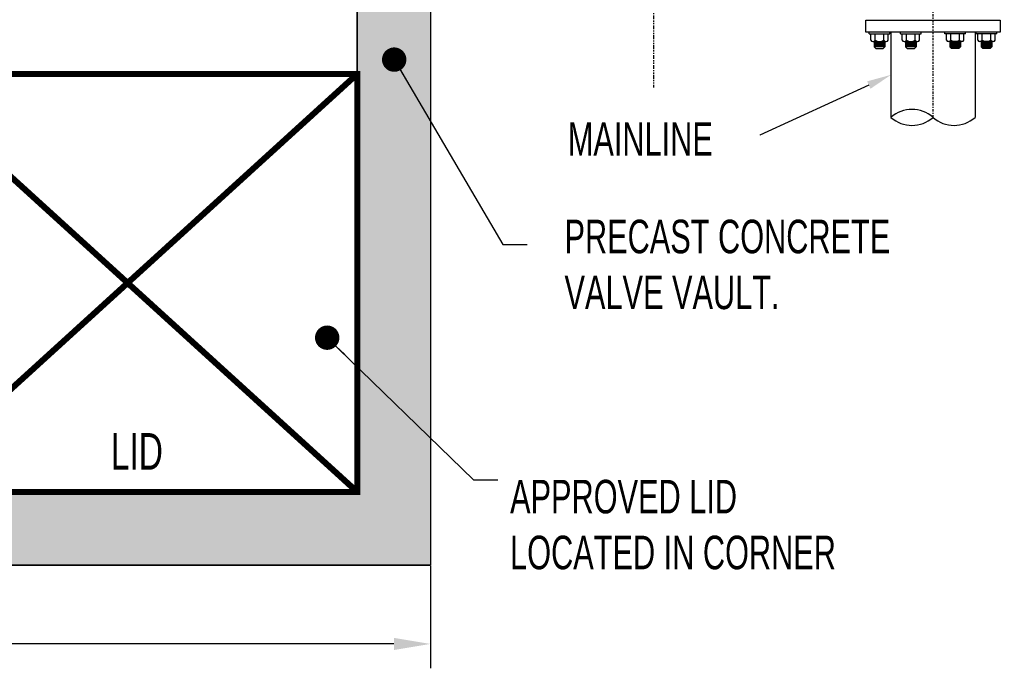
# Model space of a CAD drawing. Header units: inches. Extents: x -116 to 771, y -37 to 412.
# Tile 23 of 25: x 530 to 611, y 308 to 361. Entities that reach past the tile are written whole.
import ezdxf

# ---------------------------------------------------------------- set-up
doc = ezdxf.new("R2010")
doc.units = ezdxf.units.IN
doc.header["$MEASUREMENT"] = 0
doc.linetypes.add('CENTER2', pattern=[1.125, 0.75, -0.125, 0.125, -0.125])
doc.linetypes.add('PHANTOM2', pattern=[1.25, 0.625, -0.125, 0.125, -0.125, 0.125, -0.125])
doc.layers.add('DIMENSION', color=7, linetype='Continuous')
doc.layers.add('HATCH', color=8, linetype='Continuous')
doc.styles.add('style1', font='techl___.ttf', dxfattribs={"width": 0.8, "height": 3})
doc.styles.add('TECHNICAL', font='techb___.ttf', dxfattribs={"width": 0.8})
doc.dimstyles.get("Standard").update_dxf_attribs({"dimtxt": 3, "dimasz": 0.25, "dimexe": 0.18, "dimexo": 0.0625, "dimgap": 0.09, "dimtad": 0, "dimtih": 1, "dimtoh": 1, "dimdec": 0, "dimzin": 0, "dimdsep": 46, "dimlunit": 4, "dimtxsty": 'TECHNICAL', "dimcen": 0.09, "dimadec": 0, "dimazin": 0, "dimtfac": 1, "dimtdec": 0, "dimtofl": 0, "dimtmove": 0, "dimatfit": 3, "dimfxl": 1, "dimtolj": 1, "dimtzin": 0, "dimarcsym": 0})

# ---------------------------------------------------------------- blocks, each defined once
blk = doc.blocks.new('*D59')
at = {"layer": 'Defpoints', "color": 0, "transparency": 16777216}
for p in [(408.552, 316.625), (564.109, 316.625), (564.109, 310.154)]:
    blk.add_point(p, dxfattribs=at)
at = {"layer": 'DIMENSION', "color": 0, "lineweight": -2, "transparency": 16777216}
for p, q in [((408.552, 316.563), (408.552, 308.154)), ((564.109, 316.563), (564.109, 308.154)), ((411.552, 310.154), (484.569, 310.154)), ((561.109, 310.154), (488.093, 310.154))]:
    blk.add_line(p, q, dxfattribs=at)
at = {"layer": 'DIMENSION', "color": 0, "transparency": 16777216}
for points in [[(411.552, 310.654), (411.552, 309.654), (408.552, 310.154)], [(561.109, 310.654), (561.109, 309.654), (564.109, 310.154)]]:
    blk.add_solid(points, dxfattribs=at)
at = {"layer": 'DIMENSION', "color": 0, "transparency": 16777216, "insert": (486.331, 310.154), "char_height": 3, "attachment_point": 5, "style": 'TECHNICAL'}
blk.add_mtext("\\A1;13'", dxfattribs=at)

msp = doc.modelspace()

# ---------------------------------------------------------------- hatches: boundary and pattern name
at = {"layer": 'HATCH'}
h = msp.add_hatch(dxfattribs=at)
h.set_pattern_fill('AR-CONC', color=256, scale=0.5)
h.set_pattern_definition([(50, (0, 0), (3.586301, -0.313761), [0.375, -4.125]), (355, (0, 0), (-0.693757, 3.76096), [0.3, -3.3]), (100.45144, (0.299, -0.026), (2.892544, 3.4472), [0.318701, -3.50571]), (46.1842, (0, 1), (5.336207, -0.827596), [0.5625, -6.1875]), (96.6356, (0.4447, 0.931), (4.67331, 4.870593), [0.47805, -5.25857]), (351.1842, (0, 1), (4.67331, 4.870593), [0.45, -4.95]), (21, (0.5, 0.75), (2.984535, -2.013094), [0.375, -4.125]), (326, (0.5, 0.75), (1.216577, 3.62575), [0.3, -3.3]), (71.45144, (0.7487, 0.5822), (4.201112, 1.612656), [0.3187, -3.50571]), (37.5, (0, 0), (0.0607993, 1.6644693), [0, -3.26, 0, -3.35, 0, -3.3125]), (7.5, (0, 0), (1.3153477, 1.9720586), [0, -1.91, 0, -3.185, 0, -1.2625]), (327.5, (-1.115, 0), (2.6691122, -0.1127744), [0, -1.25, 0, -3.9, 0, -5.175]), (317.5, (-1.615, 0), (2.915931, 0.500525), [0, -1.625, 0, -2.59, 0, -3.675])])
h.paths.add_polyline_path([(408.552, 316.625), (564.109, 316.625), (564.109, 406.625), (408.552, 406.625)])
h.paths.add_polyline_path([(414.552, 322.625), (558.109, 322.625), (558.109, 400.625), (414.552, 400.625)], flags=16)

# ---------------------------------------------------------------- linework, layer by layer
at = {"linetype": 'CENTER2', "ltscale": 0.25}
msp.add_line((605.354, 353.355), (605.354, 378.469), dxfattribs=at)
for p, q in [((601.403, 359.555), (600.528, 359.555)), ((603.974, 359.555), (603.099, 359.555)), ((606.734, 359.555), (607.609, 359.555)), ((609.305, 359.555), (610.18, 359.555)), ((601.403, 359.453), (600.528, 359.453)), ((601.403, 359.351), (600.528, 359.351)), ((601.403, 359.25), (600.528, 359.25)), ((600.528, 359.148), (600.664, 359.012)), ((601.403, 359.148), (600.528, 359.148)), ((601.335, 359.504), (600.596, 359.504)), ((601.335, 359.402), (600.596, 359.402)), ((601.335, 359.301), (600.596, 359.301)), ((601.335, 359.199), (600.596, 359.199)), ((600.664, 359.012), (601.267, 359.012)), ((601.403, 359.148), (601.267, 359.012)), ((603.974, 359.453), (603.099, 359.453)), ((603.974, 359.351), (603.099, 359.351)), ((603.974, 359.25), (603.099, 359.25)), ((603.099, 359.148), (603.234, 359.012)), ((603.974, 359.148), (603.099, 359.148)), ((603.906, 359.504), (603.166, 359.504)), ((603.906, 359.402), (603.166, 359.402)), ((603.906, 359.301), (603.166, 359.301)), ((603.906, 359.199), (603.166, 359.199)), ((603.234, 359.012), (603.838, 359.012)), ((603.974, 359.148), (603.838, 359.012)), ((606.734, 359.453), (607.609, 359.453)), ((606.734, 359.351), (607.609, 359.351)), ((606.734, 359.25), (607.609, 359.25)), ((606.734, 359.148), (606.87, 359.012)), ((606.734, 359.148), (607.609, 359.148)), ((606.802, 359.504), (607.541, 359.504)), ((606.802, 359.402), (607.541, 359.402)), ((606.802, 359.301), (607.541, 359.301)), ((606.802, 359.199), (607.541, 359.199)), ((607.473, 359.012), (606.87, 359.012)), ((607.609, 359.148), (607.473, 359.012)), ((609.305, 359.453), (610.18, 359.453)), ((609.305, 359.351), (610.18, 359.351)), ((609.305, 359.25), (610.18, 359.25)), ((609.305, 359.148), (609.44, 359.012)), ((609.305, 359.148), (610.18, 359.148)), ((609.373, 359.504), (610.112, 359.504)), ((609.373, 359.402), (610.112, 359.402)), ((609.373, 359.301), (610.112, 359.301)), ((609.373, 359.199), (610.112, 359.199)), ((610.044, 359.012), (609.44, 359.012)), ((610.18, 359.148), (610.044, 359.012))]:
    msp.add_line(p, q)
for points in [[(408.552, 406.625), (564.109, 406.625), (564.109, 316.625), (408.552, 316.625)], [(558.109, 400.625), (414.552, 400.625), (414.552, 322.625), (558.109, 322.625)]]:
    msp.add_lwpolyline(points, close=True)
at = {"layer": 'DIMENSION', "linetype": 'PHANTOM2', "ltscale": 0.5}
msp.add_line((582.428, 379.593), (582.428, 355.812), dxfattribs=at)
at = {"layer": 'DIMENSION'}
for p, q in [((600.119, 360.219), (600.119, 360.344)), ((600.119, 360.219), (601.812, 360.219)), ((600.244, 359.698), (600.244, 360.219)), ((600.424, 359.594), (601.507, 359.594)), ((600.424, 359.594), (600.605, 359.594)), ((600.528, 359.594), (600.528, 359.148)), ((600.605, 359.698), (600.605, 360.219)), ((601.326, 359.698), (601.326, 360.219)), ((601.403, 359.594), (601.403, 359.148)), ((601.687, 359.698), (601.687, 360.219)), ((601.812, 360.219), (601.812, 360.344)), ((601.904, 360.344), (601.904, 353.355)), ((602.689, 360.219), (602.689, 360.344)), ((602.689, 360.219), (604.383, 360.219)), ((602.814, 359.698), (602.814, 360.219)), ((602.995, 359.594), (604.077, 359.594)), ((602.995, 359.594), (603.175, 359.594)), ((603.099, 359.594), (603.099, 359.148)), ((603.175, 359.698), (603.175, 360.219)), ((603.897, 359.698), (603.897, 360.219)), ((603.974, 359.594), (603.974, 359.148)), ((604.258, 359.698), (604.258, 360.219)), ((604.383, 360.219), (604.383, 360.344)), ((606.325, 360.219), (606.325, 360.344)), ((608.018, 360.219), (606.325, 360.219)), ((606.45, 359.698), (606.45, 360.219)), ((607.713, 359.594), (606.63, 359.594)), ((606.734, 359.594), (606.734, 359.148)), ((606.811, 359.698), (606.811, 360.219)), ((607.532, 359.698), (607.532, 360.219)), ((607.713, 359.594), (607.532, 359.594)), ((607.609, 359.594), (607.609, 359.148)), ((607.893, 359.698), (607.893, 360.219)), ((608.018, 360.219), (608.018, 360.344)), ((608.804, 360.344), (608.804, 353.355)), ((608.896, 360.219), (608.896, 360.344)), ((610.589, 360.219), (608.896, 360.219)), ((609.021, 359.698), (609.021, 360.219)), ((610.284, 359.594), (609.201, 359.594)), ((609.305, 359.594), (609.305, 359.148)), ((609.381, 359.698), (609.381, 360.219)), ((610.103, 359.698), (610.103, 360.219)), ((610.284, 359.594), (610.103, 359.594)), ((610.18, 359.594), (610.18, 359.148)), ((610.464, 359.698), (610.464, 360.219)), ((610.589, 360.219), (610.589, 360.344))]:
    msp.add_line(p, q, dxfattribs=at)
msp.add_lwpolyline([(599.854, 360.344), (599.854, 361.344), (610.854, 361.344), (610.854, 360.344)], close=True, dxfattribs=at)
at = {"layer": 'DIMENSION', "const_width": 0.5}
msp.add_lwpolyline([(558.109, 322.625), (520.42, 322.625), (520.42, 356.922), (558.109, 356.922)], close=True, dxfattribs=at)
for points in [[(558.109, 356.922), (520.42, 322.625)], [(558.109, 322.625), (520.42, 356.922)]]:
    msp.add_lwpolyline(points, dxfattribs=at)
at = {"layer": 'DIMENSION'}
msp.add_lwpolyline([(600.087, 356.013), (591.14, 351.892), (591.14, 351.892)], dxfattribs=at)
for centre, radius, start, end in [((600.424, 359.803), 0.209, 210.37368, 329.62632), ((600.965, 360.276), 0.681, 238.02543, 301.97457), ((601.507, 359.803), 0.209, 210.37368, 329.62632), ((602.995, 359.803), 0.209, 210.37368, 329.62632), ((603.536, 360.276), 0.681, 238.02543, 301.97457), ((604.077, 359.803), 0.209, 210.37368, 329.62632), ((606.63, 359.803), 0.209, 210.37368, 329.62632), ((607.172, 360.276), 0.681, 238.02543, 301.97457), ((607.713, 359.803), 0.209, 210.37368, 329.62632), ((609.201, 359.803), 0.209, 210.37368, 329.62632), ((609.742, 360.276), 0.681, 238.02543, 301.97457), ((610.284, 359.803), 0.209, 210.37368, 329.62632), ((603.629, 351.404), 2.604, 48.51357, 131.48643), ((603.629, 355.305), 2.604, 228.51357, 311.48643), ((607.079, 355.305), 2.604, 228.51357, 311.48643)]:
    msp.add_arc(centre, radius, start, end, dxfattribs=at)
msp.add_solid([(599.948, 356.316), (601.904, 356.849), (600.227, 355.71)], dxfattribs=at)
at = {"layer": 'HATCH'}
for p, q in [((564.109, 406.625), (564.109, 316.625)), ((558.109, 400.625), (558.109, 322.625)), ((414.552, 322.625), (558.109, 322.625)), ((408.552, 316.625), (564.109, 316.625))]:
    msp.add_line(p, q, dxfattribs=at)

# ---------------------------------------------------------------- texts
at = {"layer": 'DIMENSION', "style": 'style1', "width": 0.8}
msp.add_text('LID', height=3, dxfattribs=at).set_placement((537.882, 324.453))
at = {"layer": 'DIMENSION', "char_height": 2.75, "width": 205.02681, "attachment_point": 1, "style": 'style1'}
for s, insert in [('MAINLINE', (575.384, 352.963)), ('PRECAST CONCRETE\\PVALVE VAULT.  ', (575.114, 344.962)), ('APPROVED LID\\PLOCATED IN CORNER', (570.65, 323.618))]:
    msp.add_mtext(s, dxfattribs=dict(at, insert=insert))

# ---------------------------------------------------------------- dimensions: what is measured, and where the dimension line sits
at = {"layer": 'DIMENSION'}
dim = msp.add_linear_dim(base=(564.109, 310.154), p1=(408.552, 316.625), p2=(564.109, 316.625), dimstyle='Standard', override={"dimasz": 3, "dimexe": 2}, dxfattribs=at)
dim.commit()
dim.dimension.update_dxf_attribs({"geometry": '*D59', "text_midpoint": (486.331, 310.154)})

# ---------------------------------------------------------------- leaders
at = {"layer": 'DIMENSION', "annotation_type": 0, "has_hookline": 1, "hookline_direction": 0}
for points, override, text_width in [([(561.138, 358.099), (570.057, 342.924), (572.057, 342.924)], {"dimasz": 2, "dimldrblk": 'Dot'}, 30.192), ([(555.64, 335.283), (567.65, 323.618), (569.65, 323.618)], {"dimasz": 2, "dimgap": 1, "dimldrblk": 'Dot'}, 30.8)]:
    msp.add_leader(points, dimstyle='Standard', override=override, dxfattribs=dict(at, text_width=text_width))

doc.saveas('drawing.dxf')
